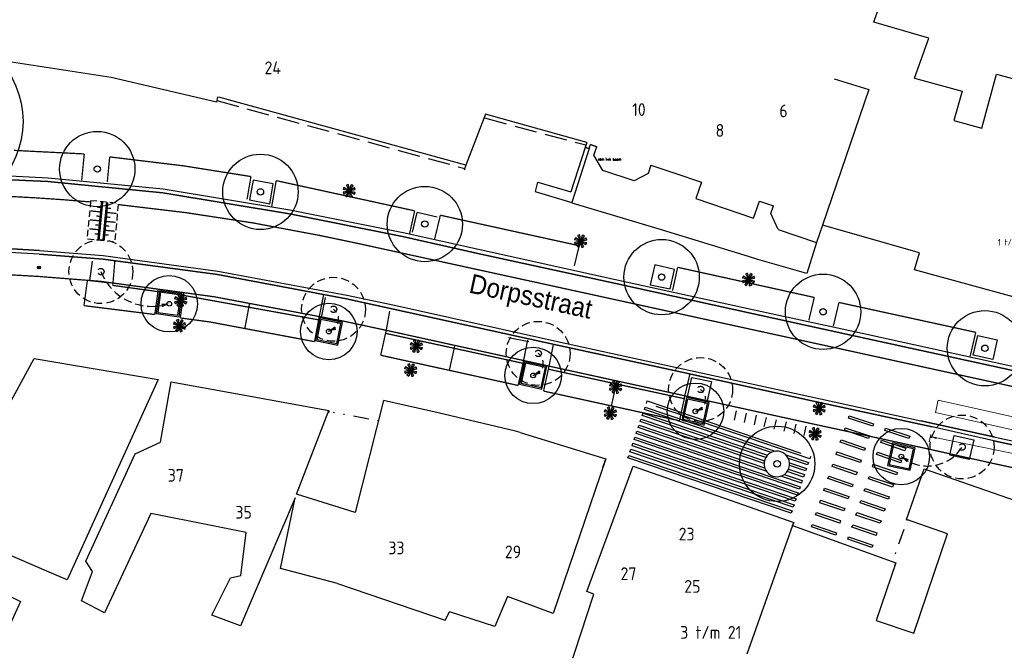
# Model space of a CAD drawing. Header units: metres. Extents: x 140889 to 142041, y 457117 to 459235.
# Tile 8 of 38: x 141103 to 141180, y 457340 to 457389. Entities that reach past the tile are written whole.
import ezdxf
from ezdxf.enums import TextEntityAlignment as Align

# ---------------------------------------------------------------- set-up
doc = ezdxf.new("R2010")
doc.units = ezdxf.units.M
for name, pattern in [('050-050', [1, 0.5, -0.5]), ('COPIER_110', [0.3, 0.05, -0.25]), ('DASHED', [19.049999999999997, 12.7, -6.35]), ('DGN Style 3', [2.44945792, 1.7496128, -0.69984512]), ('DGN Style 5', [1.22472896, 0.52488384, -0.69984512]), ('DGN Style 6', [3.3277635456, 0.0017496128, -0.69984512, 1.22472896, -0.69984512, 0.0017496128, -0.69984512]), ('DGN1', [66.048924, 0, -66.048924]), ('VW-1-1_STREEP', [2, 1, -1])]:
    doc.linetypes.add(name, pattern=pattern)
doc.layers.get('0').update_dxf_attribs({"color": 251, "linetype": 'CONTINUOUS'})
doc.layers.get('DEFPOINTS').update_dxf_attribs({"color": 251, "linetype": 'CONTINUOUS'})
for name, color, linetype in [('0.2 Sweco_Detectie', 5, 'CONTINUOUS'), ('5-BSS-050-050', 251, '050-050'), ('5-BSS-DOORGAAND', 251, 'CONTINUOUS'), ('6.1-BOOM-NIEUW_TYPE 1', 251, 'CONTINUOUS'), ('7.4-LICHTMAST_TYPE 1', 251, 'CONTINUOUS'), ('7.4-LICHTMAST_TYPE 2', 251, 'CONTINUOUS'), ('9-AFZETPAAL-NIEUW', 251, 'CONTINUOUS'), ('achterkant band', 251, 'CONTINUOUS'), ('GEO_Dakrand', 251, 'DGN1'), ('GEO_Hoofdgebouw', 251, 'CONTINUOUS'), ('GEO_Huisnummer', 251, 'CONTINUOUS'), ('GEO_Straatnaam', 251, 'CONTINUOUS'), ('GM-markering streep 1.0-1.0', 251, 'VW-1-1_STREEP'), ('GM-Ontwerp', 251, 'CONTINUOUS'), ('hoofdgebouw', 251, 'CONTINUOUS'), ('kant open verharding', 251, 'CONTINUOUS'), ('muurtje', 251, 'CONTINUOUS'), ('raster - hek', 251, 'DGN Style 6'), ('rooilijn', 251, 'DGN Style 3'), ('scheiding verharding', 251, 'CONTINUOUS'), ('wegmarkering', 251, 'DGN Style 5')]:
    doc.layers.add(name, color=color, linetype=linetype)
doc.layers.add('N-WE-VW-VRI-M-200', color=7, linetype='CONTINUOUS', lineweight=18)
doc.styles.add('NLCS-ISO-M200-T25', font='NLCS-ISO.ttf', dxfattribs={"height": 0.5})
doc.styles.add('Style-STANDARD', font='STANDARD.shx')
doc.styles.add('style2', font='isocp.shx')
doc.styles.add('TXT_Newae', font='arial.ttf')
doc.dimstyles.new('NLCS-M200-T25-PIJL_L2_H1', dxfattribs={"dimscale": 0.2, "dimtxt": 2.5, "dimasz": 2.5, "dimexe": 2, "dimexo": 2, "dimgap": 0.7, "dimtad": 1, "dimzin": 0, "dimdsep": 46, "dimtxsty": 'NLCS-ISO-M200-T25', "dimcen": 2.5, "dimdle": 2, "dimclrd": 256, "dimclre": 256, "dimclrt": 7, "dimadec": 1, "dimazin": 0, "dimtfac": 1, "dimtdec": 3, "dimtofl": 0, "dimtmove": 0, "dimatfit": 3, "dimfxl": 2, "dimfxlon": 1, "dimtfillclr": 256, "dimtolj": 1, "dimtzin": 0, "dimlwd": -1, "dimlwe": -1, "dimarcsym": 0})

# ---------------------------------------------------------------- blocks, each defined once
blk = doc.blocks.new('BOOM-NIEUW_PRESENTATIE-3')
at = {"layer": '6.1-BOOM-NIEUW_TYPE 1', "lineweight": 25}
blk.add_circle((-5.154055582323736e-06, -1.772121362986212e-06), 2.948401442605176, dxfattribs=at)
blk.add_ellipse((-5.154055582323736e-06, -1.772121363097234e-06), major_axis=(-0.1767766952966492, 0.1767766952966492), ratio=0.9999999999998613, start_param=3.926990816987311, end_param=10.2101761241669, dxfattribs=at)
blk = doc.blocks.new('AFZETPAAL_VAST')
at = {"layer": '9-AFZETPAAL-NIEUW'}
h = blk.add_hatch(color=254, dxfattribs=at)
edge = h.paths.add_edge_path()
edge.add_arc((0, 0), 0.075, 0, 360)
at = {"layer": '9-AFZETPAAL-NIEUW', "color": 252}
for radius in [0.075, 0.065]:
    blk.add_circle((0, 0), radius, dxfattribs=at)
blk = doc.blocks.new('LICHTMAST_TYPE 1')
at = {"layer": '7.4-LICHTMAST_TYPE 1', "ltscale": 2000}
h = blk.add_hatch(color=256, dxfattribs=at)
h.dxf.hatch_style = 1
h.paths.add_polyline_path([(0.7492532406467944, 0.9612341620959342, 0.08748866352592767), (0.3753062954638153, 1.159524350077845), (0.06683536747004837, 0.20649063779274, -0.0874886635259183), (0.13342865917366, 0.1711786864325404)])
h.paths.add_polyline_path([(-0.1498931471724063, 1.209497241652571, 0.08748866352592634), (-0.554525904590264, 1.08528915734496), (-0.09875118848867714, 0.1932706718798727, -0.08748866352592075), (-0.02669329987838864, 0.215389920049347)])
h.paths.add_polyline_path([(-0.2115299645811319, 0.04858419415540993, -0.08748866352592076), (-0.1821563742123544, 0.1180017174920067), (-1.022878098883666, 0.6626250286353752, 0.08748866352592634), (-1.18782210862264, 0.2728189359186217)])
h.paths.add_polyline_path([(-0.183928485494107, -0.1152200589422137, -0.08748866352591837), (-0.2122438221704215, -0.04536419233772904), (-1.191830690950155, -0.2547373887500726, 0.08748866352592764), (-1.032829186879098, -0.647004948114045)])
h.paths.add_polyline_path([(-0.06683536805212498, -0.2064906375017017, -0.08748866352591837), (-0.1334286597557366, -0.1711786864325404), (-0.7492532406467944, -0.9612341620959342, 0.08748866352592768), (-0.3753062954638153, -1.159524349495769)])
h.paths.add_polyline_path([(0.1498931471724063, -1.209497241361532, 0.0874886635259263), (0.5545259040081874, -1.085289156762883), (0.09875118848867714, -0.1932706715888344, -0.08748866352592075), (0.02669329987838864, -0.2153899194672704)])
h.paths.add_polyline_path([(0.2115299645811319, -0.04858419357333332, -0.0874886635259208), (0.1821563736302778, -0.1180017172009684), (1.022878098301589, -0.6626250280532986, 0.08748866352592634), (1.18782210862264, -0.2728189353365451)])
h.paths.add_polyline_path([(0.183928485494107, 0.1152200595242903, -0.08748866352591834), (0.2122438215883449, 0.04536419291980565), (1.191830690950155, 0.2547373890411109, 0.08748866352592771), (1.032829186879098, 0.6470049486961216)])
at = {"layer": '7.4-LICHTMAST_TYPE 1'}
h = blk.add_hatch(color=256, dxfattribs=at)
edge = h.paths.add_edge_path()
edge.add_arc((0, 0), 0.0834760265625, 0, 360)
at = {"layer": '7.4-LICHTMAST_TYPE 1', "ltscale": 2000}
for p, q in [((-0.2115299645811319, 0.04858419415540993), (-1.18782210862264, 0.2728189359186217)), ((-0.1821563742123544, 0.1180017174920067), (-1.022878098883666, 0.6626250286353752)), ((-0.09875118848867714, 0.1932706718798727), (-0.554525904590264, 1.08528915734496)), ((-0.02669330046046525, 0.215389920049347), (-0.1498931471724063, 1.209497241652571)), ((0.06683536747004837, 0.20649063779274), (0.3753062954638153, 1.159524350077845)), ((0.1334286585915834, 0.1711786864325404), (0.7492532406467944, 0.9612341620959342)), ((0.183928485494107, 0.1152200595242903), (1.032829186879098, 0.6470049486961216)), ((0.2122438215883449, 0.04536419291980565), (1.191830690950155, 0.2547373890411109)), ((-0.2122438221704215, -0.04536419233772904), (-1.191830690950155, -0.2547373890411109)), ((-0.183928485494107, -0.1152200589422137), (-1.032829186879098, -0.647004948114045)), ((-0.1334286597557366, -0.1711786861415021), (-0.7492532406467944, -0.9612341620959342)), ((-0.06683536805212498, -0.2064906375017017), (-0.3753062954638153, -1.159524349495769)), ((0.02669329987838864, -0.2153899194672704), (0.1498931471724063, -1.209497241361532)), ((0.09875118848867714, -0.1932706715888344), (0.5545259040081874, -1.085289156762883)), ((0.1821563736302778, -0.1180017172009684), (1.022878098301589, -0.6626250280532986)), ((0.2115299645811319, -0.04858419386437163), (1.18782210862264, -0.2728189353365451))]:
    blk.add_line(p, q, dxfattribs=at)
blk.add_circle((0, 0), 0.0834760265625, dxfattribs=at)
for radius, start, end in [(1.2187499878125, 147.0646523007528, 167.064652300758), (1.2187499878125, 97.06465230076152, 117.0646523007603), (0.2170376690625, 147.0646523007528, 167.0646523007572), (0.2170376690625, 97.06465230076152, 117.0646523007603), (0.2170376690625, 52.06465230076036, 72.06465230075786), (0.2170376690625, 12.06465230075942, 32.06465230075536), (1.2187499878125, 52.06465230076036, 72.06465230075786), (1.2187499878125, 12.06465230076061, 32.06465230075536), (1.2187499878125, 192.0646523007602, 212.0646523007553), (1.2187499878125, 232.0646523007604, 252.0646523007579), (0.2170376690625, 192.0646523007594, 212.0646523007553), (0.2170376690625, 232.0646523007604, 252.0646523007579), (0.2170376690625, 277.0646523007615, 297.0646523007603), (1.2187499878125, 277.0646523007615, 297.0646523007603), (0.2170376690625, 327.0646523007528, 347.0646523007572), (1.2187499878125, 327.0646523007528, 347.064652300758)]:
    blk.add_arc((0, 0), radius, start, end, dxfattribs=at)
blk = doc.blocks.new('LICHTMAST_TYPE 2')
at = {"layer": '7.4-LICHTMAST_TYPE 2', "ltscale": 2000}
h = blk.add_hatch(color=256, dxfattribs=at)
h.dxf.hatch_style = 1
h.paths.add_polyline_path([(0.7492532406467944, 0.9612341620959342, 0.08748866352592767), (0.3753062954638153, 1.159524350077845), (0.06683536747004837, 0.20649063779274, -0.0874886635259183), (0.13342865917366, 0.1711786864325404)])
h.paths.add_polyline_path([(-0.1498931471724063, 1.209497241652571, 0.08748866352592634), (-0.554525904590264, 1.08528915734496), (-0.09875118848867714, 0.1932706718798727, -0.08748866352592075), (-0.02669329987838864, 0.215389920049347)])
h.paths.add_polyline_path([(-0.2115299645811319, 0.04858419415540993, -0.08748866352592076), (-0.1821563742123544, 0.1180017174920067), (-1.022878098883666, 0.6626250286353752, 0.08748866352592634), (-1.18782210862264, 0.2728189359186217)])
h.paths.add_polyline_path([(-0.183928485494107, -0.1152200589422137, -0.08748866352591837), (-0.2122438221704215, -0.04536419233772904), (-1.191830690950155, -0.2547373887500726, 0.08748866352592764), (-1.032829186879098, -0.647004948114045)])
h.paths.add_polyline_path([(-0.06683536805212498, -0.2064906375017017, -0.08748866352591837), (-0.1334286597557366, -0.1711786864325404), (-0.7492532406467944, -0.9612341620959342, 0.08748866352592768), (-0.3753062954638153, -1.159524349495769)])
h.paths.add_polyline_path([(0.1498931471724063, -1.209497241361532, 0.0874886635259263), (0.5545259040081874, -1.085289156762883), (0.09875118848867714, -0.1932706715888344, -0.08748866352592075), (0.02669329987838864, -0.2153899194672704)])
h.paths.add_polyline_path([(0.2115299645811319, -0.04858419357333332, -0.0874886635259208), (0.1821563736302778, -0.1180017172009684), (1.022878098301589, -0.6626250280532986, 0.08748866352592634), (1.18782210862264, -0.2728189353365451)])
h.paths.add_polyline_path([(0.183928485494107, 0.1152200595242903, -0.08748866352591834), (0.2122438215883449, 0.04536419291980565), (1.191830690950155, 0.2547373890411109, 0.08748866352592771), (1.032829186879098, 0.6470049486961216)])
at = {"layer": '7.4-LICHTMAST_TYPE 2'}
h = blk.add_hatch(color=256, dxfattribs=at)
edge = h.paths.add_edge_path()
edge.add_arc((0, 0), 0.0834760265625, 0, 360)
at = {"layer": '7.4-LICHTMAST_TYPE 2', "ltscale": 2000}
for p, q in [((-0.2115299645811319, 0.04858419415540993), (-1.18782210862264, 0.2728189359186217)), ((-0.1821563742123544, 0.1180017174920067), (-1.022878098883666, 0.6626250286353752)), ((-0.09875118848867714, 0.1932706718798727), (-0.554525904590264, 1.08528915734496)), ((-0.02669330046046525, 0.215389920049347), (-0.1498931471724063, 1.209497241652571)), ((0.06683536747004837, 0.20649063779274), (0.3753062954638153, 1.159524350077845)), ((0.1334286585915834, 0.1711786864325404), (0.7492532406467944, 0.9612341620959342)), ((0.183928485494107, 0.1152200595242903), (1.032829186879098, 0.6470049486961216)), ((0.2122438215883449, 0.04536419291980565), (1.191830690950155, 0.2547373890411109)), ((-0.2122438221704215, -0.04536419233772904), (-1.191830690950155, -0.2547373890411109)), ((-0.183928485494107, -0.1152200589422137), (-1.032829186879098, -0.647004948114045)), ((-0.1334286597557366, -0.1711786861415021), (-0.7492532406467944, -0.9612341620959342)), ((-0.06683536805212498, -0.2064906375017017), (-0.3753062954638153, -1.159524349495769)), ((0.02669329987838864, -0.2153899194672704), (0.1498931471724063, -1.209497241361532)), ((0.09875118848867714, -0.1932706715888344), (0.5545259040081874, -1.085289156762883)), ((0.1821563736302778, -0.1180017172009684), (1.022878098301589, -0.6626250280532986)), ((0.2115299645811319, -0.04858419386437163), (1.18782210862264, -0.2728189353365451))]:
    blk.add_line(p, q, dxfattribs=at)
blk.add_circle((0, 0), 0.0834760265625, dxfattribs=at)
for radius, start, end in [(1.2187499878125, 147.0646523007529, 167.064652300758), (1.2187499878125, 97.06465230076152, 117.0646523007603), (0.2170376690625, 147.0646523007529, 167.0646523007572), (0.2170376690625, 97.06465230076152, 117.0646523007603), (0.2170376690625, 52.06465230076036, 72.06465230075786), (0.2170376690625, 12.06465230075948, 32.06465230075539), (1.2187499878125, 52.06465230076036, 72.06465230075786), (1.2187499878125, 12.06465230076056, 32.06465230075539), (1.2187499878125, 192.0646523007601, 212.0646523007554), (1.2187499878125, 232.0646523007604, 252.0646523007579), (0.2170376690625, 192.0646523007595, 212.0646523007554), (0.2170376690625, 232.0646523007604, 252.0646523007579), (0.2170376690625, 277.0646523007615, 297.0646523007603), (1.2187499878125, 277.0646523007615, 297.0646523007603), (0.2170376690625, 327.0646523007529, 347.0646523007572), (1.2187499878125, 327.0646523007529, 347.064652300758)]:
    blk.add_arc((0, 0), radius, start, end, dxfattribs=at)
blk = doc.blocks.new('*D59')
at = {"layer": 'DEFPOINTS', "color": 0, "transparency": 16777216}
for p in [(141174.4561363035, 457356.687583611), (141174.5734490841, 457357.2634959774), (141189.2489882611, 457354.2741031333)]:
    blk.add_point(p, dxfattribs=at)
at = {"layer": 'N-WE-VW-VRI-M-200', "transparency": 16777216}
for p, q in [((141174.4936090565, 457356.8715449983), (141174.3762962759, 457356.2956326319)), ((141188.6417367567, 457353.7979908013), (141174.9460750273, 457356.5877835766)), ((141189.1691482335, 457353.8821521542), (141189.051835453, 457353.3062397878))]:
    blk.add_line(p, q, dxfattribs=at)
for points in [[(141174.9627083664, 457356.6694400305), (141174.9294416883, 457356.5061271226), (141174.4561363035, 457356.687583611)], [(141188.6583700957, 457353.8796472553), (141188.6251034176, 457353.7163343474), (141189.1316754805, 457353.6981907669)]]:
    blk.add_solid(points, dxfattribs=at)
at = {"layer": 'N-WE-VW-VRI-M-200', "color": 7, "transparency": 16777216, "insert": (141181.6143823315, 457355.6274649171), "char_height": 0.5, "attachment_point": 5, "rotation": 348.4864268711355, "style": 'NLCS-ISO-M200-T25'}
blk.add_mtext('\\A1;15.00', dxfattribs=at)

msp = doc.modelspace()

# ---------------------------------------------------------------- linework, layer by layer
at = {"color": 3}
msp.add_line((141163.68203305, 457349.7321429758), (141160.101, 457339.65), dxfattribs=at)
at = {"color": 12, "linetype": 'DASHED', "ltscale": 0.05}
for points, format in [([(141114.8926473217, 457367.0968696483, -0.3949129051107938), (141109.536971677, 457369.6157422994, 2.846952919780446)], "xyb"), ([(141114.8926460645, 457367.0968691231, 0, 0.3, 0), (141114.3074323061, 457366.9644876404, 0.3, 0.3, 0)], "xyseb"), ([(141127.3439924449, 457364.9555936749, 0.6730331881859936), (141127.7484289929, 457366.666459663, 2.846952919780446)], "xyb"), ([(141127.3439935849, 457364.9555944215, 0, 0.3, 0), (141127.8950897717, 457365.1928558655, 0.3, 0.3, 0)], "xyseb"), ([(141143.3610100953, 457361.4971228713, 0.6730331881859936), (141143.7654466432, 457363.2079888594, 2.846952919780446)], "xyb"), ([(141143.361011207, 457361.4971236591, 0, 0.3, 0), (141143.903031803, 457361.7544438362, 0.3, 0.3, 0)], "xyseb"), ([(141156.0740833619, 457358.6749677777, 0.6730331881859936), (141156.4785199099, 457360.3858337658, 2.846952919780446)], "xyb"), ([(141156.0740845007, 457358.674968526, 0, 0.3, 0), (141156.6247990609, 457358.9131144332, 0.3, 0.3, 0)], "xyseb"), ([(141176.9470017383, 457355.8843590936, -0.4527696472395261), (141172.1889799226, 457355.1309433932, -4.237610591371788)], "xyb"), ([(141172.188981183, 457355.1309428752, 0, 0.2999999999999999, 0), (141172.6963161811, 457354.8106130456, 0.2999999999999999, 0.2999999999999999, 0)], "xyseb")]:
    msp.add_lwpolyline(points, format=format, dxfattribs=at)
for centre, radius in [((141109.536971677, 457369.6157422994), 2.5), ((141109.536971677, 457369.6157422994), 0.2500000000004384), ((141127.7484289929, 457366.666459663), 2.5), ((141127.7484289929, 457366.666459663), 0.2500000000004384), ((141143.7654466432, 457363.2079888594), 2.5), ((141143.7654466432, 457363.2079888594), 0.2500000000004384), ((141156.4785199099, 457360.3858337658), 2.5), ((141156.4785199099, 457360.3858337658), 0.2500000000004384), ((141176.9470017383, 457355.8843590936), 2.5), ((141176.9470017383, 457355.8843590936), 0.2500000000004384)]:
    msp.add_circle(centre, radius, dxfattribs=at)
at = {"layer": '0.2 Sweco_Detectie', "lineweight": 15, "flags": 128}
msp.add_lwpolyline([(141175.0780529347, 457359.5589604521), (141174.8760903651, 457358.5794111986), (141189.5085974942, 457355.2948502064), (141189.7105600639, 457356.2743994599)], close=True, dxfattribs=at)
at = {"layer": '5-BSS-050-050', "color": 255, "linetype": 'COPIER_110', "ltscale": 3.5, "const_width": 0.1, "flags": 128}
for points in [[(141102.3293077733, 457375.504230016, -0.01008659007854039), (141108.7302987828, 457375.0682037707, -0.01008659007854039)], [(141110.9203572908, 457374.8592929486, -0.02512183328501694), (141126.7065133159, 457372.4370635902), (141129.5065568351, 457371.8502616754), (141176.9320049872, 457361.4856861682), (141177.9089468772, 457361.2721807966), (141185.8588082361, 457359.5347815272)]]:
    msp.add_lwpolyline(points, format="xyb", dxfattribs=at)
at = {"layer": '5-BSS-DOORGAAND', "color": 255, "flags": 128}
for points, const_width in [([(141109.3506312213, 457372.0935581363), (141109.6355096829, 457375.0800022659)], 0.2), ([(141109.7488236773, 457372.0555743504), (141110.0337021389, 457375.04201848)], 0.2), ([(141109.5595420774, 457374.2836169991), (141108.7631571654, 457374.3595845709)], 0.09999999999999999), ([(141109.59277789, 457374.6320353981), (141109.244359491, 457374.6652712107)], 0.09999999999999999), ([(141110.7541194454, 457374.1696656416), (141109.9577345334, 457374.2456332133)], 0.09999999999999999), ([(141110.3393887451, 457374.5608157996), (141109.990970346, 457374.5940516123)], 0.09999999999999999), ([(141109.4930704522, 457373.5867802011), (141108.6966855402, 457373.6627477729)], 0.09999999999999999), ([(141109.5263062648, 457373.9351986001), (141109.1778878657, 457373.9684344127)], 0.09999999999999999), ([(141110.6876478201, 457373.4728288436), (141109.8912629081, 457373.5487964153)], 0.09999999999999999), ([(141110.2729171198, 457373.8639790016), (141109.9244987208, 457373.8972148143)], 0.09999999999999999), ([(141109.4265988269, 457372.8899434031), (141108.6302139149, 457372.9659109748)], 0.09999999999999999), ([(141109.4598346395, 457373.2383618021), (141109.1114162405, 457373.2715976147)], 0.09999999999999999), ([(141110.6211761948, 457372.7759920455), (141109.8247912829, 457372.8519596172)], 0.09999999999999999), ([(141110.2064454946, 457373.1671422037), (141109.8580270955, 457373.2003780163)], 0.09999999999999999), ([(141109.3933630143, 457372.5415250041), (141109.0449446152, 457372.5747608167)], 0.09999999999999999), ([(141110.1399738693, 457372.4703054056), (141109.7915554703, 457372.5035412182)], 0.09999999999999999)]:
    msp.add_lwpolyline(points, dxfattribs=dict(at, const_width=const_width))
at = {"layer": 'achterkant band', "color": 252}
msp.add_line((141179.424, 457356.376), (141174.609, 457357.45), dxfattribs=at)
for points in [[(141187.171, 457360.812, 3.283), (141180.769, 457362.21, 3.257), (141169.501, 457364.681, 3.263), (141160.659, 457366.607, 3.275), (141149.819, 457368.971, 3.25), (141139.087, 457371.338, 3.24), (141133.191, 457372.638, 3.225), (141124.339, 457374.433, 3.185), (141114.416, 457376.08, 3.198), (141105.411, 457376.929, 3.186), (141101.388, 457377.138, 3.211), (141095.734, 457377.279, 3.241)], [(141104.701, 457370.987, 3.19), (141109.708, 457370.591, 3.194), (141118.666, 457369.375, 3.209), (141128.757, 457367.476, 3.208), (141132.444, 457366.684, 3.222), (141145.282, 457363.859, 3.255), (141155.02, 457361.731, 3.265), (141165.31, 457359.468, 3.252), (141174.609, 457357.45, 3.236)], [(141179.424, 457356.376, 3.249), (141185.154, 457355.139, 3.268), (141189.894, 457354.091, 3.29), (141196.746, 457352.597, 3.322), (141197.747, 457352.396, 3.255), (141198.611, 457352.201, 3.267)]]:
    msp.add_polyline3d(points, dxfattribs=at)
at = {"layer": 'GEO_Dakrand', "linetype": 'Continuous', "flags": 128}
for points in [[(141173.208, 457384.764), (141174.349, 457387.882), (141170.041, 457389.156), (141170.815, 457391.442), (141169.656, 457391.824)], [(141128.067, 457345.188), (141136.491, 457342.314), (141136.824, 457342.966)]]:
    msp.add_lwpolyline(points, dxfattribs=at)
at = {"layer": 'GEO_Hoofdgebouw', "linetype": 'Continuous', "flags": 128}
for points in [[(141187.003, 457436.048), (141197.13, 457433.275), (141195.397, 457426.945), (141198.149, 457426.191), (141194.518, 457412.929), (141191.415, 457413.778), (141190.917, 457411.958), (141201.996, 457408.924), (141192.3022313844, 457373.4178380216), (141188.831386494, 457374.3513547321), (141186.661, 457366.077), (141173.231, 457369.749), (141173.6021599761, 457371.0908514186), (141166.0088969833, 457373.2571646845)], [(141173.208, 457384.764), (141176.94, 457383.742), (141176.309, 457381.44), (141178.482, 457380.845), (141179.64, 457385.076), (141183.781, 457383.942), (141188.647, 457401.711), (141178.328, 457404.537), (141179.783, 457411.49), (141181.898, 457410.911), (141183.368, 457416.277), (141184.63, 457415.931), (141188.008, 457428.265), (141185.09, 457429.064), (141187.003, 457436.048)], [(141110.345, 457384.807), (141100.8178409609, 457386.261953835)], [(141118.588, 457382.888), (141110.345, 457384.807)], [(141166.931, 457384.698), (141169.659, 457383.864), (141166.0088969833, 457373.2571646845)], [(141118.675, 457383.292), (141118.588, 457382.888)], [(141138.0944295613, 457377.9524070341), (141118.765, 457383.2819999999)], [(141139.6440074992, 457381.9280188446), (141138.0944295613, 457377.9524070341)], [(141147.5658843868, 457379.7353355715), (141139.6440074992, 457381.9280188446)], [(141147.5658843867, 457379.7353355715), (141147.4360211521, 457379.3419370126), (141147.755, 457379.2399999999), (141147.852, 457379.566)], [(141148.366, 457379.391), (141147.852, 457379.566)], [(141148.126, 457378.742), (141148.366, 457379.391)], [(141148.823, 457377.539), (141148.126, 457378.742)], [(141151.2679958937, 457376.7159860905), (141148.823, 457377.539)], [(141152.5944419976, 457377.9474523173), (141152.374012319, 457377.3040417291)], [(141152.5944419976, 457377.9474523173), (141154.3916739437, 457377.3431575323)], [(141154.3916739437, 457377.3431575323), (141156.5452371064, 457376.6190512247), (141156.1030000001, 457375.3300000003), (141160.631, 457373.7929999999), (141161.0852612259, 457375.1312529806), (141161.0852612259, 457375.1312529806)], [(141152.374012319, 457377.3040417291), (141151.2679958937, 457376.7159860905)], [(141161.0852612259, 457375.1312529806), (141162.1805239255, 457374.759473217)], [(141161.9749999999, 457374.1539999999), (141162.1805239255, 457374.759473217)], [(141162.553, 457372.8990000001), (141161.9749999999, 457374.154)], [(141162.553, 457372.8990000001), (141165.5428268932, 457371.8841228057)], [(141166.0088969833, 457373.2571646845), (141165.5428268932, 457371.8841228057)], [(141099.186, 457353.395), (141104.3132662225, 457362.8033032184), (141114.019, 457361.1570000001), (141106.901, 457345.47), (141105.482, 457346.085)], [(141118.163, 457349.736), (141113.438, 457350.674), (141109.817, 457342.899), (141108.014, 457343.832), (141108.872, 457346.137), (141108.37, 457346.93), (141112.226, 457355.348), (141114.2071655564, 457356.2661832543), (141115.032, 457360.9960000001), (141120.2200563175, 457360.0416577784)], [(141120.2200563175, 457360.0416577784), (141127.393, 457358.741)], [(141131.657, 457359.5149999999), (141129.4489719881, 457350.7593139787), (141124.852, 457352.193)], [(141142.368, 457357.023), (141141.9930212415, 457357.119148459), (141135.934, 457358.543), (141131.657, 457359.515)], [(141124.852, 457352.193), (141127.393, 457358.741)], [(141142.368, 457357.023), (141149.052, 457354.9620000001), (141144.9484279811, 457342.83727386), (141141.364, 457344.173), (141140.368, 457341.818), (141136.824, 457342.966)], [(141142.643, 457327.641), (141148.133, 457344.368), (141147.5657934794, 457344.5587919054), (141151.207, 457354.389)], [(141151.207, 457354.389), (141163.77, 457349.975)], [(141173.159, 457341.306), (141175.8136268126, 457349.0928446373), (141172.5849999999, 457350.2109999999), (141173.98, 457354.1820000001), (141189.41, 457348.7989999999)], [(141124.743, 457351.908), (141120.48, 457341.886), (141118.219, 457342.709), (141119.69, 457345.63), (141120.497, 457345.822), (141120.909, 457349.191), (141118.163, 457349.736)], [(141123.602, 457346.362), (141124.743, 457351.908)], [(141163.77, 457349.975), (141163.68203305, 457349.7321429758)], [(141163.68203305, 457349.7321429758), (141171.7598403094, 457346.8002477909), (141170.2266261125, 457342.3023122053)], [(141105.482, 457346.085), (141101.867, 457347.652), (141100.453, 457345.129), (141103.247, 457343.788), (141101.33, 457339.602)], [(141128.067, 457345.188), (141123.602, 457346.362)], [(141170.2266261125, 457342.3023122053), (141173.159, 457341.306)]]:
    msp.add_lwpolyline(points, dxfattribs=at)
at = {"layer": 'GEO_Hoofdgebouw', "linetype": 'Continuous'}
msp.add_polyline3d([(141147.437, 457379.345, 6.431), (141147.755, 457379.24, 6.43), (141147.852, 457379.566, 6.406000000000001), (141147.852, 457379.566, 6.73), (141148.366, 457379.391, 6.729)], dxfattribs=at)
at = {"layer": 'GM-markering streep 1.0-1.0', "const_width": 0.1, "flags": 128}
msp.add_lwpolyline([(141182.61973112, 457353.8957865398), (141179.048862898, 457354.6666703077), (141174.2329400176, 457355.740876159), (141164.9364918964, 457357.7583223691), (141154.6452576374, 457360.0215938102), (141144.9071535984, 457362.1496165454), (141132.0721872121, 457364.9739489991), (141128.4113541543, 457365.76032811), (141118.3862968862, 457367.6469185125), (141109.5211688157, 457368.850311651), (141104.5831398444, 457369.2408567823), (141098.1301983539, 457369.6017284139), (141095.4545764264, 457369.6963867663), (141086.169, 457371.472)], dxfattribs=at)
at = {"layer": 'GM-markering streep 1.0-1.0', "ltscale": 0.4, "const_width": 0.1, "flags": 128}
for points in [[(141108.4851048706, 457368.9322531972), (141108.2156606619, 457366.9473179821)], [(141114.0311678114, 457368.2381037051), (141113.7621459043, 457366.2562794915)], [(141116.0249395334, 457367.9674599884), (141115.7559176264, 457365.9856357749)], [(141113.7621459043, 457366.2562794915), (141108.2156606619, 457366.9473179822)], [(141121.1754918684, 457367.1220268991), (141120.8056095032, 457365.1565277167)], [(141126.2619103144, 457364.1297201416), (141118.0666361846, 457365.6719682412), (141115.7559176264, 457365.9856357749)], [(141126.6317926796, 457366.0952193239), (141126.2619103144, 457364.1297201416)], [(141131.871457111, 457365.0170675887), (141131.4416352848, 457363.0637746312)], [(141137.242997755, 457363.8361129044), (141136.8131813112, 457361.8828444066)], [(141142.1969343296, 457360.6981503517), (141131.6472583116, 457363.0196049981), (141131.4416352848, 457363.0637746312)], [(141142.6267507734, 457362.6514188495), (141142.1969343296, 457360.6981503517)], [(141144.6172272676, 457362.2134147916), (141144.1874108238, 457360.2601462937)], [(141149.926525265, 457361.0527565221), (141149.4967083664, 457359.0994859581)], [(141154.8230178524, 457357.9347056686), (141154.2169806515, 457358.0679867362), (141144.4787577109, 457360.1960354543), (141144.1874108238, 457360.2601462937)], [(141155.2528342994, 457359.8879741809), (141154.8230178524, 457357.9347056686)]]:
    msp.add_lwpolyline(points, dxfattribs=at)
at = {"layer": 'GM-Ontwerp'}
msp.add_lwpolyline([(141095.4612710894, 457377.0070841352), (141095.4612710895, 457377.0070841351), (141101.376, 457376.847), (141105.383, 457376.656), (141114.395, 457375.781), (141124.299, 457374.144), (141133.15, 457372.356), (141139.032, 457371.044), (141149.832, 457368.681), (141160.618, 457366.312), (141169.444, 457364.384), (141180.679, 457361.924), (141186.121, 457360.745), (141187.125, 457360.544), (141188.9104365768, 457360.1470747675, 0.05826272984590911), (141200.4627741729, 457358.9604151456, 0.04887779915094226), (141202.7887279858, 457359.2213347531, 0.04887779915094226)], format="xyb", dxfattribs=at)
for points in [[(141186.5079341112, 457360.9734889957), (141180.769, 457362.21), (141169.501, 457364.681), (141160.659, 457366.607), (141149.819, 457368.971), (141139.087, 457371.3379999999), (141133.191, 457372.638), (141124.339, 457374.433), (141114.416, 457376.08), (141105.411, 457376.9289999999), (141101.388, 457377.1379999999), (141095.734, 457377.2789999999)], [(141074.6442209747, 457370.7760922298), (141077.5705315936, 457371.1076940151), (141086.1543666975, 457371.7717643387), (141091.6178967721, 457371.8829379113), (141098.2241392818, 457371.6496874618), (141104.736667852, 457371.2654792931), (141109.722, 457370.866), (141118.701, 457369.658), (141128.801, 457367.757), (141132.515, 457366.979), (141145.282, 457364.1470000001), (141155.093, 457362.013), (141165.861, 457359.651), (141173.716, 457357.941), (141179.522, 457356.6629999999), (141184.9622805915, 457355.4849319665)], [(141184.8992783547, 457355.1939896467), (141179.424, 457356.376), (141174.609, 457357.45), (141165.31, 457359.468), (141155.02, 457361.731), (141145.282, 457363.859), (141132.444, 457366.684), (141128.757, 457367.476), (141118.666, 457369.375), (141109.708, 457370.591), (141104.7009999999, 457370.987), (141098.21, 457371.35), (141091.624, 457371.583), (141086.169, 457371.472), (141077.599, 457370.809), (141074.678, 457370.4779999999)], [(141159.2559811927, 457358.7023622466), (141159.095921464, 457357.9696406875)], [(141160.0375508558, 457358.5316318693), (141159.8774911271, 457357.7989103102)], [(141160.8191205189, 457358.360901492), (141160.6590607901, 457357.6281799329)], [(141161.600690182, 457358.1901711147), (141161.4406304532, 457357.4574495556)], [(141162.3822598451, 457358.0194407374), (141162.2222001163, 457357.2867191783)], [(141163.1638295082, 457357.8487103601), (141163.0037697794, 457357.1159888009)], [(141163.9453991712, 457357.6779799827), (141163.7853394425, 457356.9452584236)], [(141164.7269688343, 457357.5072496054), (141164.5669091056, 457356.7745280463)]]:
    msp.add_lwpolyline(points, dxfattribs=at)
at = {"layer": 'GM-Ontwerp', "linetype": 'DASHED', "ltscale": 0.04, "flags": 128}
msp.add_lwpolyline([(141108.7395766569, 457375.165465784), (141108.4546981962, 457372.1790216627), (141110.6447567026, 457371.9701108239), (141110.9296351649, 457374.9565549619)], close=True, dxfattribs=at)
at = {"layer": 'GM-Ontwerp'}
for points in [[(141113.8785266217, 457366.3288961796), (141115.6609762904, 457366.0781509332), (141115.9117215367, 457367.860600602), (141114.129271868, 457368.1113458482)], [(141113.9914818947, 457366.4139908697), (141115.5758816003, 457366.1911062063), (141115.7987662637, 457367.7755059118), (141114.2143665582, 457367.9983905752)], [(141126.3246859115, 457364.2182264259), (141128.0890454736, 457363.861806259), (141128.4454656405, 457365.6261658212), (141126.6811060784, 457365.9825859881)], [(141126.4425070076, 457364.2964452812), (141128.0108266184, 457363.9796273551), (141128.3276445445, 457365.5479469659), (141126.7593249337, 457365.864764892)], [(141142.3056861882, 457360.7989318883), (141144.0640892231, 457360.4141998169), (141144.4488212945, 457362.1726028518), (141142.6904182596, 457362.5573349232)], [(141142.4247492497, 457360.8752469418), (141143.9877741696, 457360.5332628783), (141144.3297582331, 457362.0962877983), (141142.7667333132, 457362.4382718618)], [(141155.0019653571, 457357.9889918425), (141156.7600592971, 457357.6028497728), (141157.1462013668, 457359.3609437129), (141155.3881074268, 457359.7470857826)], [(141155.1210895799, 457358.0652113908), (141156.6838397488, 457357.7219739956), (141157.027077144, 457359.2847241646), (141155.4643269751, 457359.6279615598)], [(141171.1168619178, 457354.4449674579), (141172.8749558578, 457354.0588253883), (141173.2610979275, 457355.8169193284), (141171.5030039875, 457356.203061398)], [(141171.2359861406, 457354.5211870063), (141172.7987363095, 457354.177949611), (141173.1419737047, 457355.74069978), (141171.5792235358, 457356.0839371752)]]:
    msp.add_lwpolyline(points, close=True, dxfattribs=at)
at = {"layer": 'hoofdgebouw', "color": 253}
for p, q in [((141147.5658843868, 457379.7353355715), (141147.437, 457379.345)), ((141138.0944295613, 457377.9524070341), (141137.982, 457377.552)), ((141127.393, 457358.741), (141127.3571066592, 457358.5442471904)), ((141148.8392131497, 457354.27191397), (141149.052, 457354.9620000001)), ((141163.68203305, 457349.7321429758), (141163.77, 457349.975)), ((141171.6868117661, 457346.5988929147), (141171.7598403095, 457346.8002477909))]:
    msp.add_line(p, q, dxfattribs=at)
at = {"layer": 'kant open verharding', "color": 252}
for p, q in [((141133.939, 457372.698), (141134.2834822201, 457374.2342059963)), ((141135.85, 457373.87), (141134.2834822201, 457374.2342059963)), ((141108.87, 457370.443), (141108.6619636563, 457368.8882731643)), ((141110.26, 457368.717), (141108.6619636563, 457368.8882731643)), ((141127.102, 457367.576), (141126.7745992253, 457366.0217319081)), ((141128.397, 457365.704), (141126.7745992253, 457366.0217319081)), ((141179.522, 457356.6629999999), (141173.716, 457357.941))]:
    msp.add_line(p, q, dxfattribs=at)
at = {"layer": 'kant open verharding', "color": 252, "extrusion": (-0.006020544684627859, 0.001243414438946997, 0.9999811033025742), "flags": 128}
msp.add_lwpolyline([(141142.1726448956, 457364.4609845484), (141140.5796135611, 457364.7899848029)], dxfattribs=at)
at = {"layer": 'kant open verharding', "color": 252}
for points in [[(141161.9971929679, 457355.4509054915), (141152.077419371, 457358.8230493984), (141152.1417900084, 457359.0124073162), (141162.3278169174, 457355.549752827)], [(141161.4428098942, 457354.5831624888), (141151.7555661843, 457357.8762598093), (141151.8199368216, 457358.0656177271), (141161.4695089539, 457354.7853265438)], [(141161.5819378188, 457355.0639675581), (141151.9164927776, 457358.3496546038), (141151.980863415, 457358.5390125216), (141161.7071927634, 457355.2326283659)], [(141161.6102748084, 457353.9981337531), (141151.5946395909, 457357.4028650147), (141151.6590102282, 457357.5922229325), (141161.4892822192, 457354.2505043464)], [(141163.1463652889, 457355.2714941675), (141164.9234494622, 457354.6673892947), (141164.8590788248, 457354.4780313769), (141163.3481910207, 457354.9916450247)], [(141163.4449938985, 457354.6418774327), (141164.7625228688, 457354.1939945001), (141164.6981522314, 457354.0046365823), (141163.4414506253, 457354.4318417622)], [(141163.0189133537, 457353.7305190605), (141164.440669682, 457353.247204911), (141164.3762990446, 457353.0578469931), (141162.7691225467, 457353.6041931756)], [(141163.3606821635, 457354.1424380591), (141164.6015962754, 457353.7205997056), (141164.5372256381, 457353.5312417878), (141163.2585830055, 457353.9659056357)]]:
    msp.add_lwpolyline(points, dxfattribs=at)
at = {"layer": 'kant open verharding', "color": 252, "linetype": 'DASHED'}
msp.add_lwpolyline([(141152.3027166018, 457359.4858021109), (141165.0843760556, 457355.1407840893), (141165.0200054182, 457354.9514261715), (141152.2383459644, 457359.2964441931)], close=True, dxfattribs=at)
at = {"layer": 'kant open verharding', "color": 252}
for points in [[(141168.1190019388, 457358.333991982), (141170.0125811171, 457357.6902856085), (141169.9482104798, 457357.5009276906), (141168.0546313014, 457358.1446340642)], [(141167.797148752, 457357.3872023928), (141169.6907279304, 457356.7434960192), (141169.626357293, 457356.5541381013), (141167.7327781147, 457357.1978444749)], [(141170.9593707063, 457357.3684324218), (141172.8529498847, 457356.7247260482), (141172.7885792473, 457356.5353681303), (141170.895000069, 457357.1790745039)], [(141151.3371570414, 457356.6454333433), (141164.1188164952, 457352.3004153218), (141164.0544458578, 457352.111057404), (141151.272786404, 457356.4560754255)], [(141151.4980836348, 457357.1188281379), (141164.2797430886, 457352.7738101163), (141164.2153724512, 457352.5844521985), (141151.4337129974, 457356.9294702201)], [(141151.176230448, 457356.1720385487), (141163.9578899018, 457351.8270205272), (141163.8935192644, 457351.6376626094), (141151.1118598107, 457355.9826806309)], [(141167.4752955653, 457356.4404128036), (141169.3688747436, 457355.79670643), (141169.3045041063, 457355.6073485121), (141167.4109249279, 457356.2510548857)], [(141170.6375175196, 457356.4216428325), (141172.5310966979, 457355.7779364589), (141172.4667260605, 457355.5885785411), (141170.5731468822, 457356.2322849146)], [(141150.8543772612, 457355.2252489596), (141163.636036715, 457350.880230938), (141163.5716660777, 457350.6908730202), (141150.7900066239, 457355.0358910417)], [(141151.0153038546, 457355.6986437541), (141163.7969633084, 457351.3536257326), (141163.7325926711, 457351.1642678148), (141150.9509332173, 457355.5092858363)], [(141167.1534423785, 457355.4936232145), (141169.0470215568, 457354.8499168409), (141168.9826509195, 457354.660558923), (141167.0890717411, 457355.3042652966)], [(141170.3156643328, 457355.4748532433), (141172.2092435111, 457354.8311468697), (141172.1448728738, 457354.6417889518), (141170.2512936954, 457355.2854953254)], [(141166.8315891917, 457354.5468336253), (141168.7251683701, 457353.9031272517), (141168.6607977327, 457353.7137693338), (141166.7672185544, 457354.3574757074)], [(141169.993811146, 457354.5280636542), (141171.8873903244, 457353.8843572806), (141171.823019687, 457353.6949993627), (141169.9294405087, 457354.3387057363)], [(141166.5097360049, 457353.6000440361), (141168.4033151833, 457352.9563376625), (141168.3389445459, 457352.7669797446), (141166.4453653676, 457353.4106861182)], [(141169.6719579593, 457353.581274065), (141171.5655371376, 457352.9375676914), (141171.5011665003, 457352.7482097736), (141169.6075873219, 457353.3919161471)], [(141166.1878828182, 457352.6532544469), (141168.0814619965, 457352.0095480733), (141168.0170913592, 457351.8201901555), (141166.1235121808, 457352.4638965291)], [(141169.3501047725, 457352.6344844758), (141171.2436839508, 457351.9907781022), (141171.1793133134, 457351.8014201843), (141169.2857341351, 457352.4451265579)], [(141165.8660296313, 457351.7064648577), (141167.7596088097, 457351.0627584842), (141167.6952381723, 457350.8734005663), (141165.801658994, 457351.5171069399)], [(141169.0282515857, 457351.6876948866), (141170.921830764, 457351.0439885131), (141170.8574601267, 457350.8546305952), (141168.9638809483, 457351.4983369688)], [(141165.5441764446, 457350.7596752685), (141167.4377556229, 457350.115968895), (141167.3733849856, 457349.9266109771), (141165.4798058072, 457350.5703173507)], [(141168.7063983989, 457350.7409052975), (141170.5999775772, 457350.0971989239), (141170.5356069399, 457349.907841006), (141168.6420277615, 457350.5515473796)], [(141165.2223232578, 457349.8128856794), (141167.1159024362, 457349.1691793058), (141167.0515317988, 457348.9798213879), (141165.1579526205, 457349.6235277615)], [(141168.3845452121, 457349.7941157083), (141170.2781243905, 457349.1504093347), (141170.2137537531, 457348.9610514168), (141168.3201745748, 457349.6047577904)], [(141168.0626920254, 457348.8473261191), (141169.9562712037, 457348.2036197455), (141169.8919005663, 457348.0142618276), (141167.998321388, 457348.6579682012)]]:
    msp.add_lwpolyline(points, close=True, dxfattribs=at)
for points in [[(141187.125, 457360.544, 3.205), (141186.121, 457360.745, 3.283), (141180.679, 457361.924, 3.236), (141169.444, 457364.384, 3.248), (141160.618, 457366.312, 3.261), (141149.832, 457368.681, 3.245), (141139.032, 457371.044, 3.23), (141133.15, 457372.356, 3.217), (141124.299, 457374.144, 3.181), (141114.395, 457375.781, 3.188), (141105.383, 457376.656, 3.174), (141101.376, 457376.847, 3.201), (141099.1767310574, 457376.9181758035, 0)], [(141121.465, 457376.766, 3.253), (141121.168, 457375.232, 3.217), (141122.755, 457374.932, 3.214), (141123.022, 457376.499, 3.26), (141121.465, 457376.766, 3.253)], [(141165.5428268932, 457371.8841228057, 0), (141164.7887078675, 457369.4705472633, 3.347), (141160.965, 457370.562, 3.359), (141160.238, 457370.804, 3.357), (141153.149, 457372.952, 3.339), (141146.416, 457374.974, 3.336)], [(141104.723, 457371.271, 3.181), (141109.722, 457370.866, 3.186), (141118.701, 457369.658, 3.194), (141128.801, 457367.757, 3.2), (141132.515, 457366.979, 3.205), (141145.282, 457364.1470000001, 3.24), (141155.093, 457362.013, 3.259), (141165.861, 457359.651, 3.25), (141173.716, 457357.941, 3.221)], [(141154.444, 457369.775, 3.328), (141152.894, 457370.137, 3.32), (141152.542, 457368.583, 3.288), (141154.092, 457368.277, 3.277), (141154.444, 457369.775, 3.328)], [(141178.178, 457364.607, 3.298), (141179.704, 457364.278, 3.313), (141179.345, 457362.73, 3.286), (141177.82, 457363.078, 3.256), (141178.178, 457364.607, 3.298)], [(141157.327, 457361.019, 3.294), (141156.989, 457359.495, 3.322), (141155.463, 457359.817, 3.325), (141155.783, 457361.325, 3.272), (141157.327, 457361.019, 3.294)], [(141176.3338452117, 457356.771141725, -0.01500000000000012), (141177.8598452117, 457356.4421417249, 0), (141177.5008452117, 457354.8941417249, -0.02700000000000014), (141175.9758452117, 457355.2421417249, -0.05699999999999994), (141176.3338452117, 457356.771141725, -0.01500000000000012)], [(141179.522, 457356.6629999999, 3.248), (141185.022, 457355.472, 3.262), (141186, 457355.259, 3.192), (141189.942, 457354.382, 3.197), (141196.806, 457352.906, 3.231), (141197.807, 457352.67, 3.238), (141198.666, 457352.461, 3.261)]]:
    msp.add_polyline3d(points, dxfattribs=at)
at = {"layer": 'kant open verharding', "color": 252, "extrusion": (0.001448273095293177, -0.02045183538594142, -0.9997897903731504)}
msp.add_circle((173115.9690422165, -446147.0333933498, -9149.298272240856), 1.003253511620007, dxfattribs=at)
at = {"layer": 'muurtje', "color": 1}
for p, q in [((141147.4360211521, 457379.3419370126), (141146.3191488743, 457375.8470471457)), ((141147.755, 457379.24), (141146.408, 457375.025)), ((141143.717, 457376.623), (141143.524, 457375.885)), ((141143.7418588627, 457376.615587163), (141146.3191488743, 457375.8470471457)), ((141143.524, 457375.885), (141146.408, 457375.025))]:
    msp.add_line(p, q, dxfattribs=at)
at = {"layer": 'raster - hek', "color": 253}
for p, q in [((141131.2961756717, 457357.9272987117), (141127.3750533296, 457358.6426235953)), ((141172.6453825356, 457350.1842395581), (141171.491, 457346.8929999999))]:
    msp.add_line(p, q, dxfattribs=at)
at = {"layer": 'rooilijn', "color": 253}
for p, q in [((141118.6122062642, 457383.0004061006), (141138.0207310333, 457377.6899368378)), ((141139.5645339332, 457381.643921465), (141147.496982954, 457379.5266626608))]:
    msp.add_line(p, q, dxfattribs=at)
at = {"layer": 'scheiding verharding', "color": 252}
msp.add_lwpolyline([(141104.736667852, 457371.2654792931), (141098.2241392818, 457371.6496874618), (141091.6346067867, 457371.8828124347)], dxfattribs=at)
at = {"layer": 'wegmarkering', "color": 252, "const_width": 0.1}
for points in [[(141102.731, 457379.105), (141108.241, 457378.826)], [(141108.241, 457378.826), (141108.038, 457376.768)], [(141110.0430074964, 457376.644032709), (141110.2290074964, 457378.594032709)], [(141110.2290074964, 457378.594032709), (141116.0069991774, 457377.8939964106)], [(141116.0069991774, 457377.8939964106), (141121.2870074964, 457377.056032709)], [(141121.2870074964, 457377.056032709), (141120.979978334, 457375.273905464)], [(141122.9120114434, 457374.7140373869), (141123.2600114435, 457376.7370373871)], [(141123.2600114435, 457376.7370373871), (141134.1020114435, 457374.3720373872)], [(141134.1020114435, 457374.3720373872), (141133.6919656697, 457372.5508878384)], [(141135.644, 457372.09), (141136.112, 457374.027)], [(141136.112, 457374.027), (141146.977, 457371.641)], [(141146.977, 457371.641), (141146.595, 457370.067)], [(141110.471, 457368.5339999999), (141110.635, 457370.469)], [(141154.284, 457368.124), (141154.682, 457369.951)], [(141154.682, 457369.951), (141165.378, 457367.591)], [(141115.575, 457367.829), (141110.471, 457368.5339999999)], [(141126.5821758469, 457365.8355081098), (141115.575, 457367.829)], [(141126.974, 457367.801), (141126.5821758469, 457365.8355081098)], [(141165.378, 457367.591), (141164.948, 457365.7899999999)], [(141131.8310000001, 457364.7770000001), (141132.145, 457366.5229999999)], [(141166.865, 457365.344), (141167.309, 457367.197)], [(141167.309, 457367.197), (141178.015, 457364.861)], [(141142.5840586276, 457362.4330530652), (141131.8310000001, 457364.7770000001)], [(141142.9430000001, 457364.2690000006), (141142.5840586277, 457362.4330530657)], [(141178.015, 457364.861), (141177.576, 457362.981)], [(141144.569, 457361.97), (141144.95, 457363.893)], [(141155.187, 457359.667), (141144.569, 457361.97)], [(141155.633, 457361.553), (141155.187, 457359.667)]]:
    msp.add_lwpolyline(points, dxfattribs=at)

# ---------------------------------------------------------------- block references
for p, xscale, yscale in [((141096.3705080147, 457381.3784416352), 2.4, 2.4), ((141114.8926511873, 457367.0968709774), 0.75, 0.75), ((141127.3850796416, 457364.9221974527), 0.75, 0.75), ((141143.3772576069, 457361.4857686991), 0.75, 0.75), ((141156.0740872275, 457358.6749691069), 0.75, 0.75), ((141172.1889837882, 457355.1309447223), 0.75, 0.75)]:
    msp.add_blockref('BOOM-NIEUW_PRESENTATIE-3', p, dxfattribs=dict(xscale=xscale, yscale=yscale))
for p in [(141109.2566758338, 457377.644553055), (141122.0304317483, 457375.8555322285), (141134.8936695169, 457373.3386728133), (141153.4291927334, 457369.181879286), (141166.0633772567, 457366.4673083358), (141178.7319048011, 457363.6111547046), (141162.4731586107, 457354.5640615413)]:
    msp.add_blockref('BOOM-NIEUW_PRESENTATIE-3', p)
at = {"xscale": 0.4, "yscale": 0.4, "zscale": 0.4}
for name, p in [('LICHTMAST_TYPE 1', (141128.977125, 457375.94)), ('LICHTMAST_TYPE 1', (141147.094125, 457372.002)), ('LICHTMAST_TYPE 1', (141160.233125, 457368.993)), ('LICHTMAST_TYPE 1', (141115.782125, 457367.361)), ('LICHTMAST_TYPE 2', (141115.6905127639, 457365.3816334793)), ('LICHTMAST_TYPE 1', (141134.226125, 457363.775)), ('LICHTMAST_TYPE 2', (141133.7893050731, 457361.9030125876)), ('LICHTMAST_TYPE 1', (141149.827125, 457360.566)), ('LICHTMAST_TYPE 2', (141149.4194140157, 457358.524936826)), ('LICHTMAST_TYPE 1', (141165.757125, 457358.896)), ('LICHTMAST_TYPE 2', (141165.4501498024, 457356.9029300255))]:
    msp.add_blockref(name, p, dxfattribs=at)
at = {"xscale": 1.5, "yscale": 1.5, "rotation": 228.5202884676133}
msp.add_blockref('AFZETPAAL_VAST', (141104.694, 457369.934), dxfattribs=at)

# ---------------------------------------------------------------- texts
at = {"layer": 'GEO_Huisnummer', "style": 'style2'}
for s, height, p in [('24', 1, (141122.351, 457385.0703333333)), ('10', 1, (141151.115, 457381.8013333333)), ('6', 1, (141162.643, 457381.6963333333)), ('8', 1, (141157.652, 457380.1673333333)), ('1 t/m 54', 0.5, (141179.7451891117, 457371.6604481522)), ('37', 1, (141114.778, 457353.1633333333)), ('35', 1, (141120.068, 457350.2683333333)), ('23', 1, (141154.76, 457348.5623333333)), ('33', 1, (141132.039, 457347.4773333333)), ('29', 1, (141141.159, 457347.1673333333)), ('27', 1, (141150.214, 457345.4623333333)), ('25', 1, (141155.201, 457344.4683333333)), ('3 t/m 21', 1, (141154.881767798, 457340.8675455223))]:
    msp.add_text(s, height=height, dxfattribs=at).set_placement(p)
at = {"layer": 'GEO_Straatnaam', "color": 7, "style": 'TXT_Newae', "width": 0.9}
msp.add_text('Dorpsstraat', height=1.5, rotation=347.7175106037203, dxfattribs=at).set_placement((141138.2805495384, 457367.9870863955))
at = {"layer": 'hoofdgebouw', "color": 253, "style": 'Style-STANDARD'}
msp.add_text('ntm ivm boom', height=0.2, dxfattribs=at).set_placement((141149.3610442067, 457378.4038862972), align=Align.MIDDLE_CENTER)

# ---------------------------------------------------------------- dimensions: what is measured, and where the dimension line sits
at = {"layer": 'N-WE-VW-VRI-M-200'}
dim = msp.add_linear_dim(base=(141174.4561363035, 457356.687583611), p1=(141189.2489882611, 457354.2741031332), p2=(141174.573449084, 457357.2634959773), angle=168.48642687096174, text='15.00', dimstyle='NLCS-M200-T25-PIJL_L2_H1', dxfattribs=at)
dim.commit()
dim.dimension.update_dxf_attribs({"geometry": '*D59', "text_midpoint": (141181.5365383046, 457355.2453127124), "dimtype": 161})

doc.saveas('drawing.dxf')
